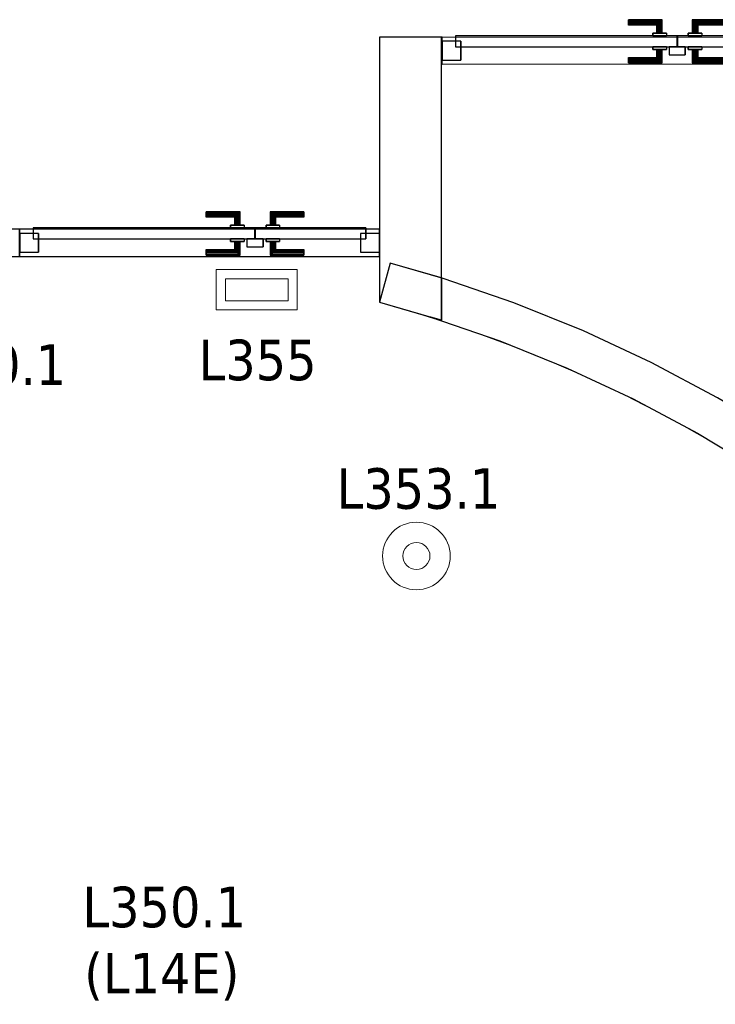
# Model space of a CAD drawing. Header units: metres. Extents: x 397.7 to 427.5, y 12.7 to 28.4.
# Tile 28 of 147: x 406.2 to 408.7, y 20.7 to 24.3. Entities that reach past the tile are written whole.
import ezdxf

# ---------------------------------------------------------------- set-up
doc = ezdxf.new("R2010")
doc.units = ezdxf.units.M
doc.layers.add('01_CARPINTERIA', color=5, linetype='Continuous', lineweight=25, true_color=0x0000ff)
for name, color, linetype, lineweight in [('A-DETL-GENF-OTLN', 7, 'Continuous', 18), ('A-GENM-____-OTLN', 7, 'Continuous', 18), ('A-WALL-____-MCUT', 7, 'Continuous', 25), ('A-WALL-____-OTLN', 7, 'Continuous', 25), ('E-ELEC-FIXT-IDEN', 7, 'Continuous', 30), ('E-LITE-____-IDEN', 7, 'Continuous', 30), ('E-LITE-EQPM-IDEN', 7, 'Continuous', 30)]:
    doc.layers.add(name, color=color, linetype=linetype, lineweight=lineweight)
doc.styles.add('Tahoma_4', font='tahoma.ttf', dxfattribs={"height": 0.15})

# ---------------------------------------------------------------- blocks, each defined once
blk = doc.blocks.new('Family - Evans P3-156231-06_ENLLUMENAT_P3')
at = {"layer": 'A-WALL-____-MCUT', "color": 253, "true_color": 0xaaaaaa}
for p, q in [((1.5879, 5.0476), (1.5879, 4.8916)), ((1.5935, 5.046), (1.5879, 5.0476)), ((1.8554, 4.9557), (1.5935, 5.046)), ((2.1122, 4.8518), (1.8554, 4.9557)), ((1.5879, 4.8916), (1.5483, 4.9029)), ((1.5483, 4.9029), (1.8028, 4.8152)), ((2.3632, 4.7346), (2.1122, 4.8518)), ((1.8028, 4.8152), (2.0523, 4.7143)), ((2.6078, 4.6045), (2.3632, 4.7346)), ((2.0523, 4.7143), (2.2962, 4.6004)), ((2.2962, 4.6004), (2.5338, 4.4739)), ((2.8452, 4.4617), (2.6078, 4.6045)), ((2.5338, 4.4739), (2.7645, 4.3352)), ((3.0748, 4.3067), (2.8452, 4.4617)), ((2.7645, 4.3352), (2.9876, 4.1845)), ((3.296, 4.1398), (3.0748, 4.3067)), ((2.9876, 4.1845), (3.2025, 4.0224)), ((3.3279, 4.113), (3.296, 4.1398)), ((3.3279, 3.9171), (3.3279, 4.113)), ((3.2025, 4.0224), (3.3279, 3.9171))]:
    blk.add_line(p, q, dxfattribs=at)
at = {"layer": 'A-WALL-____-OTLN', "color": 253, "true_color": 0xaaaaaa}
for p, q in [((1.3976, 5.1023), (1.358, 4.9576)), ((1.3976, 5.1023), (1.358, 4.9576)), ((1.5935, 5.046), (1.3976, 5.1023)), ((1.5879, 5.0476), (1.3976, 5.1023)), ((1.5879, 5.0476), (1.5879, 4.8916)), ((1.8554, 4.9557), (1.5935, 5.046)), ((1.358, 4.9576), (1.5483, 4.9029)), ((1.358, 4.9576), (1.5483, 4.9029)), ((2.1122, 4.8518), (1.8554, 4.9557)), ((1.5879, 4.8916), (1.5483, 4.9029)), ((1.5483, 4.9029), (1.8028, 4.8152)), ((2.3632, 4.7346), (2.1122, 4.8518)), ((1.8028, 4.8152), (2.0523, 4.7143)), ((2.6078, 4.6045), (2.3632, 4.7346)), ((2.0523, 4.7143), (2.2962, 4.6004)), ((2.2962, 4.6004), (2.5338, 4.4739)), ((2.8452, 4.4617), (2.6078, 4.6045)), ((2.5338, 4.4739), (2.7645, 4.3352)), ((3.0748, 4.3067), (2.8452, 4.4617)), ((2.7645, 4.3352), (2.9876, 4.1845)), ((3.296, 4.1398), (3.0748, 4.3067)), ((2.9876, 4.1845), (3.2025, 4.0224)), ((3.3279, 4.113), (3.296, 4.1398)), ((3.3279, 3.9171), (3.3279, 4.113)), ((3.2025, 4.0224), (3.3279, 3.9171))]:
    blk.add_line(p, q, dxfattribs=at)
at = {"layer": 'A-WALL-____-OTLN', "color": 253, "lineweight": 18, "true_color": 0xaaaaaa}
blk.add_arc((0, 0), 5.1398, 47.9624, 74.6812, dxfattribs=at)
blk = doc.blocks.new('Family - Evans P3-156341-06_ENLLUMENAT_P3')
at = {"layer": 'A-WALL-____-MCUT', "color": 253, "true_color": 0xaaaaaa}
for p, q in [((0.68, 0.1), (0.68, 0)), ((0.9485, 0.1), (0.68, 0.1)), ((0.9485, 0), (0.9485, 0.1)), ((2.69, 0.1), (2.6883, 0.1)), ((2.6883, 0.1), (2.6883, 0)), ((2.69, 0), (2.69, 0.1)), ((0.68, 0), (0.9485, 0)), ((2.6883, 0), (2.69, 0))]:
    blk.add_line(p, q, dxfattribs=at)
at = {"layer": 'A-WALL-____-OTLN', "color": 253, "true_color": 0xaaaaaa}
for p, q in [((0.68, 0.1), (0.68, 0)), ((0.9485, 0.1), (0.68, 0.1)), ((0.9485, 0), (0.9485, 0.1)), ((2.69, 0.1), (2.6883, 0.1)), ((2.6883, 0.1), (2.6883, 0)), ((2.69, 0.1), (2.69, 0)), ((0.68, 0), (0.9485, 0)), ((2.6883, 0), (2.69, 0))]:
    blk.add_line(p, q, dxfattribs=at)
at = {"layer": 'A-WALL-____-OTLN', "color": 253, "lineweight": 18, "true_color": 0xaaaaaa}
blk.add_line((0, 0), (2.82, 0), dxfattribs=at)
blk = doc.blocks.new('Family - Vano porta P3-156343-06_ENLLUMENAT_P3')
at = {"layer": 'A-GENM-____-OTLN', "color": 253, "true_color": 0xaaaaaa}
for p, q in [((407.7387, 24.2295), (407.7387, 24.1295)), ((409.4785, 24.2295), (407.7387, 24.2295)), ((407.7387, 24.2295), (407.7387, 24.1295)), ((407.7387, 24.2295), (409.4785, 24.2295)), ((409.4785, 24.1295), (409.4785, 24.2295)), ((409.4785, 24.2295), (409.4785, 24.1295)), ((407.7387, 24.1295), (409.4785, 24.1295)), ((409.4785, 24.1295), (407.7387, 24.1295))]:
    blk.add_line(p, q, dxfattribs=at)
blk = doc.blocks.new('Family - Evans P3-156390-06_ENLLUMENAT_P3')
at = {"layer": 'A-WALL-____-MCUT', "color": 253, "true_color": 0xaaaaaa}
for p, q in [((0.0661, 0.23), (0, 0)), ((1.0457, 0.23), (0.0661, 0.23)), ((1.0457, 0), (1.0457, 0.23)), ((0, 0), (1.0457, 0))]:
    blk.add_line(p, q, dxfattribs=at)
at = {"layer": 'A-WALL-____-OTLN', "color": 253, "true_color": 0xaaaaaa}
for p, q in [((0.0661, 0.23), (0, 0)), ((1.0457, 0.23), (0.0661, 0.23)), ((1.0457, 0), (1.0457, 0.23)), ((0, 0), (1.0457, 0))]:
    blk.add_line(p, q, dxfattribs=at)
at = {"layer": 'A-WALL-____-OTLN', "color": 253, "lineweight": 18, "true_color": 0xaaaaaa}
blk.add_line((0, 0), (1.0457, 0), dxfattribs=at)
blk = doc.blocks.new('Family - LONDR55-XX_ZZ-ARQ-CAA-M3D-Londres55-156428-06_ENLLUMENAT_P3')
at = {"layer": '01_CARPINTERIA', "color": 161, "true_color": 0xaaaaff}
for p, q in [((0.69, 0.1487), (0.69, 0.15)), ((0.69, 0.15), (0.69, 0.1487)), ((0.815, 0.15), (0.69, 0.15)), ((0.69, 0.145), (0.69, 0.1487)), ((0.69, 0.1487), (0.69, 0.145)), ((0.8137, 0.1487), (0.69, 0.1487)), ((0.8137, 0.1487), (0.69, 0.1487)), ((0.8137, 0.1487), (0.81, 0.145)), ((0.81, 0.145), (0.8137, 0.1487)), ((0.815, 0.15), (0.8137, 0.1487)), ((0.8137, 0.1487), (0.815, 0.15)), ((0.8137, 0.1), (0.8137, 0.1487)), ((0.8137, 0.1), (0.8137, 0.1487)), ((0.815, 0.1), (0.815, 0.15)), ((0.9273, 0.1487), (0.926, 0.15)), ((0.926, 0.15), (0.926, 0.1)), ((0.926, 0.15), (0.9273, 0.1487)), ((1.051, 0.15), (0.926, 0.15)), ((0.931, 0.145), (0.9273, 0.1487)), ((0.9273, 0.1487), (0.9273, 0.1)), ((0.9273, 0.1487), (0.9273, 0.1)), ((0.9273, 0.1487), (0.931, 0.145)), ((1.051, 0.1487), (0.9273, 0.1487)), ((1.051, 0.1487), (0.9273, 0.1487)), ((1.051, 0.1487), (1.051, 0.15)), ((1.051, 0.15), (1.051, 0.1487)), ((1.051, 0.145), (1.051, 0.1487)), ((1.051, 0.1487), (1.051, 0.145)), ((0.69, 0.14), (0.69, 0.145)), ((0.69, 0.145), (0.69, 0.14)), ((0.81, 0.145), (0.69, 0.145)), ((0.81, 0.145), (0.69, 0.145)), ((0.69, 0.135), (0.69, 0.14)), ((0.69, 0.14), (0.69, 0.135)), ((0.69, 0.14), (0.805, 0.14)), ((0.805, 0.14), (0.69, 0.14)), ((0.69, 0.135), (0.69, 0.1313)), ((0.69, 0.1313), (0.69, 0.135)), ((0.8, 0.135), (0.69, 0.135)), ((0.8, 0.135), (0.69, 0.135)), ((0.69, 0.1313), (0.69, 0.13)), ((0.69, 0.13), (0.69, 0.1313)), ((0.7963, 0.1313), (0.69, 0.1313)), ((0.7963, 0.1313), (0.69, 0.1313)), ((0.795, 0.13), (0.69, 0.13)), ((0.795, 0.13), (0.7963, 0.1313)), ((0.7963, 0.1313), (0.795, 0.13)), ((0.795, 0.1), (0.795, 0.13)), ((0.7963, 0.1313), (0.8, 0.135)), ((0.8, 0.135), (0.7963, 0.1313)), ((0.7963, 0.1), (0.7963, 0.1313)), ((0.7963, 0.1), (0.7963, 0.1313)), ((0.8, 0.135), (0.805, 0.14)), ((0.805, 0.14), (0.8, 0.135)), ((0.8, 0.1), (0.8, 0.135)), ((0.8, 0.1), (0.8, 0.135)), ((0.81, 0.145), (0.805, 0.14)), ((0.805, 0.14), (0.81, 0.145)), ((0.805, 0.14), (0.805, 0.1)), ((0.805, 0.1), (0.805, 0.14)), ((0.81, 0.1), (0.81, 0.145)), ((0.81, 0.1), (0.81, 0.145)), ((0.936, 0.14), (0.931, 0.145)), ((0.931, 0.145), (0.931, 0.1)), ((0.931, 0.145), (0.931, 0.1)), ((0.931, 0.145), (0.936, 0.14)), ((1.051, 0.145), (0.931, 0.145)), ((1.051, 0.145), (0.931, 0.145)), ((0.936, 0.1), (0.936, 0.14)), ((0.936, 0.14), (0.936, 0.1)), ((0.936, 0.14), (0.941, 0.135)), ((0.941, 0.135), (0.936, 0.14)), ((0.936, 0.14), (1.051, 0.14)), ((1.051, 0.14), (0.936, 0.14)), ((0.941, 0.135), (0.941, 0.1)), ((0.941, 0.135), (0.9447, 0.1313)), ((0.9447, 0.1313), (0.941, 0.135)), ((0.941, 0.135), (0.941, 0.1)), ((1.051, 0.135), (0.941, 0.135)), ((1.051, 0.135), (0.941, 0.135)), ((0.9447, 0.1313), (0.9447, 0.1)), ((0.9447, 0.1313), (0.946, 0.13)), ((0.946, 0.13), (0.9447, 0.1313)), ((0.9447, 0.1313), (0.9447, 0.1)), ((1.051, 0.1313), (0.9447, 0.1313)), ((1.051, 0.1313), (0.9447, 0.1313)), ((0.946, 0.13), (0.946, 0.1)), ((1.051, 0.13), (0.946, 0.13)), ((1.051, 0.145), (1.051, 0.14)), ((1.051, 0.14), (1.051, 0.145)), ((1.051, 0.14), (1.051, 0.135)), ((1.051, 0.135), (1.051, 0.14)), ((1.051, 0.135), (1.051, 0.1313)), ((1.051, 0.1313), (1.051, 0.135)), ((1.051, 0.1313), (1.051, 0.13)), ((1.051, 0.13), (1.051, 0.1313)), ((0.87, 0.09), (0.05, 0.09)), ((0.05, 0.09), (0.05, 0.05)), ((0.87, 0.09), (0.05, 0.09)), ((0.05, 0.09), (0.05, 0.05)), ((0.83, 0.1), (0.78, 0.1)), ((0.78, 0.1), (0.83, 0.1)), ((0.78, 0.1), (0.78, 0.09)), ((0.78, 0.09), (0.78, 0.1)), ((0.83, 0.09), (0.78, 0.09)), ((0.78, 0.09), (0.83, 0.09)), ((0.7963, 0.1), (0.795, 0.1)), ((0.795, 0.1), (0.7963, 0.1)), ((0.8, 0.1), (0.7963, 0.1)), ((0.7963, 0.1), (0.8, 0.1)), ((0.805, 0.1), (0.8, 0.1)), ((0.8, 0.1), (0.805, 0.1)), ((0.81, 0.1), (0.805, 0.1)), ((0.805, 0.1), (0.81, 0.1)), ((0.81, 0.1), (0.8137, 0.1)), ((0.8137, 0.1), (0.81, 0.1)), ((0.8137, 0.1), (0.815, 0.1)), ((0.815, 0.1), (0.8137, 0.1)), ((0.83, 0.1), (0.83, 0.09)), ((0.83, 0.1), (0.83, 0.09)), ((0.87, 0.05), (0.87, 0.09)), ((0.87, 0.09), (0.87, 0.05)), ((1.28, 0.09), (0.871, 0.09)), ((0.871, 0.09), (0.871, 0.05)), ((1.28, 0.09), (0.871, 0.09)), ((0.871, 0.09), (0.871, 0.05)), ((0.961, 0.1), (0.911, 0.1)), ((0.911, 0.1), (0.961, 0.1)), ((0.911, 0.1), (0.911, 0.09)), ((0.911, 0.09), (0.911, 0.1)), ((0.961, 0.09), (0.911, 0.09)), ((0.911, 0.09), (0.961, 0.09)), ((0.9273, 0.1), (0.926, 0.1)), ((0.926, 0.1), (0.9273, 0.1)), ((0.931, 0.1), (0.9273, 0.1)), ((0.9273, 0.1), (0.931, 0.1)), ((0.936, 0.1), (0.931, 0.1)), ((0.931, 0.1), (0.936, 0.1)), ((0.941, 0.1), (0.936, 0.1)), ((0.936, 0.1), (0.941, 0.1)), ((0.941, 0.1), (0.9447, 0.1)), ((0.9447, 0.1), (0.941, 0.1)), ((0.9447, 0.1), (0.946, 0.1)), ((0.946, 0.1), (0.9447, 0.1)), ((0.961, 0.1), (0.961, 0.09)), ((0.961, 0.1), (0.961, 0.09)), ((1.28, 0.05), (1.28, 0.09)), ((1.28, 0.09), (1.28, 0.05)), ((0.07, 0.07), (0, 0.07)), ((0, 0.07), (0, 0)), ((0.07, 0.07), (0, 0.07)), ((0, 0.07), (0, 0)), ((0.05, 0.05), (0.87, 0.05)), ((0.05, 0.05), (0.87, 0.05)), ((0.07, 0), (0.07, 0.07)), ((0.07, 0.07), (0.07, 0)), ((0.78, 0.05), (0.83, 0.05)), ((0.83, 0.05), (0.78, 0.05)), ((0.78, 0.05), (0.78, 0.04)), ((0.78, 0.04), (0.78, 0.05)), ((0.78, 0.04), (0.83, 0.04)), ((0.83, 0.04), (0.78, 0.04)), ((0.7963, 0.04), (0.795, 0.04)), ((0.795, 0.04), (0.7963, 0.04)), ((0.795, 0.01), (0.795, 0.04)), ((0.8, 0.04), (0.7963, 0.04)), ((0.7963, 0.04), (0.8, 0.04)), ((0.7963, 0.0087), (0.7963, 0.04)), ((0.7963, 0.0087), (0.7963, 0.04)), ((0.8, 0.04), (0.805, 0.04)), ((0.805, 0.04), (0.8, 0.04)), ((0.8, 0.005), (0.8, 0.04)), ((0.8, 0.005), (0.8, 0.04)), ((0.805, 0.04), (0.81, 0.04)), ((0.81, 0.04), (0.805, 0.04)), ((0.805, 0.04), (0.805, 0)), ((0.805, 0), (0.805, 0.04)), ((0.81, 0.04), (0.8137, 0.04)), ((0.8137, 0.04), (0.81, 0.04)), ((0.81, -0.005), (0.81, 0.04)), ((0.81, -0.005), (0.81, 0.04)), ((0.8137, 0.04), (0.815, 0.04)), ((0.815, 0.04), (0.8137, 0.04)), ((0.8137, -0.0087), (0.8137, 0.04)), ((0.8137, -0.0087), (0.8137, 0.04)), ((0.815, -0.01), (0.815, 0.04)), ((0.83, 0.05), (0.83, 0.04)), ((0.83, 0.05), (0.83, 0.04)), ((0.9, 0.05), (0.84, 0.05)), ((0.84, 0.05), (0.84, 0.02)), ((0.9, 0.05), (0.84, 0.05)), ((0.84, 0.05), (0.84, 0.02)), ((0.871, 0.05), (1.28, 0.05)), ((0.871, 0.05), (1.28, 0.05)), ((0.9, 0.02), (0.9, 0.05)), ((0.9, 0.05), (0.9, 0.02)), ((0.911, 0.05), (0.961, 0.05)), ((0.961, 0.05), (0.911, 0.05)), ((0.911, 0.05), (0.911, 0.04)), ((0.911, 0.04), (0.911, 0.05)), ((0.911, 0.04), (0.961, 0.04)), ((0.961, 0.04), (0.911, 0.04)), ((0.9273, 0.04), (0.926, 0.04)), ((0.926, 0.04), (0.9273, 0.04)), ((0.926, 0.04), (0.926, -0.01)), ((0.931, 0.04), (0.9273, 0.04)), ((0.9273, 0.04), (0.931, 0.04)), ((0.9273, 0.04), (0.9273, -0.0087)), ((0.9273, 0.04), (0.9273, -0.0087)), ((0.931, 0.04), (0.936, 0.04)), ((0.936, 0.04), (0.931, 0.04)), ((0.931, 0.04), (0.931, -0.005)), ((0.931, 0.04), (0.931, -0.005)), ((0.936, 0.04), (0.941, 0.04)), ((0.941, 0.04), (0.936, 0.04)), ((0.936, 0), (0.936, 0.04)), ((0.936, 0.04), (0.936, 0)), ((0.941, 0.04), (0.9447, 0.04)), ((0.9447, 0.04), (0.941, 0.04)), ((0.941, 0.04), (0.941, 0.005)), ((0.941, 0.04), (0.941, 0.005)), ((0.9447, 0.04), (0.946, 0.04)), ((0.946, 0.04), (0.9447, 0.04)), ((0.9447, 0.04), (0.9447, 0.0087)), ((0.9447, 0.04), (0.9447, 0.0087)), ((0.946, 0.04), (0.946, 0.01)), ((0.961, 0.05), (0.961, 0.04)), ((0.961, 0.05), (0.961, 0.04)), ((1.33, 0.07), (1.26, 0.07)), ((1.26, 0.07), (1.26, 0)), ((1.33, 0.07), (1.26, 0.07)), ((1.26, 0.07), (1.26, 0)), ((1.33, 0), (1.33, 0.07)), ((1.33, 0.07), (1.33, 0)), ((0, 0), (0.07, 0)), ((0, 0), (0.07, 0)), ((0.69, 0.0087), (0.69, 0.01)), ((0.69, 0.01), (0.69, 0.0087)), ((0.69, 0.01), (0.795, 0.01)), ((0.69, 0.005), (0.69, 0.0087)), ((0.69, 0.0087), (0.69, 0.005)), ((0.69, 0.0087), (0.7963, 0.0087)), ((0.69, 0.0087), (0.7963, 0.0087)), ((0.69, 0), (0.69, 0.005)), ((0.69, 0.005), (0.69, 0)), ((0.69, 0.005), (0.8, 0.005)), ((0.69, 0.005), (0.8, 0.005)), ((0.69, -0.005), (0.69, 0)), ((0.805, 0), (0.69, 0)), ((0.69, 0), (0.805, 0)), ((0.7963, 0.0087), (0.795, 0.01)), ((0.795, 0.01), (0.7963, 0.0087)), ((0.8, 0.005), (0.7963, 0.0087)), ((0.7963, 0.0087), (0.8, 0.005)), ((0.805, 0), (0.8, 0.005)), ((0.8, 0.005), (0.805, 0)), ((0.84, 0.02), (0.9, 0.02)), ((0.84, 0.02), (0.9, 0.02)), ((0.936, 0), (0.931, -0.005)), ((0.941, 0.005), (0.936, 0)), ((0.936, 0), (0.941, 0.005)), ((1.051, 0), (0.936, 0)), ((0.936, 0), (1.051, 0)), ((0.9447, 0.0087), (0.941, 0.005)), ((0.941, 0.005), (0.9447, 0.0087)), ((0.941, 0.005), (1.051, 0.005)), ((0.941, 0.005), (1.051, 0.005)), ((0.946, 0.01), (0.9447, 0.0087)), ((0.9447, 0.0087), (0.946, 0.01)), ((0.9447, 0.0087), (1.051, 0.0087)), ((0.9447, 0.0087), (1.051, 0.0087)), ((0.946, 0.01), (1.051, 0.01)), ((1.051, 0.0087), (1.051, 0.01)), ((1.051, 0.01), (1.051, 0.0087)), ((1.051, 0.005), (1.051, 0.0087)), ((1.051, 0.0087), (1.051, 0.005)), ((1.051, 0.005), (1.051, 0)), ((1.051, 0), (1.051, 0.005)), ((1.051, 0), (1.051, -0.005)), ((1.051, -0.005), (1.051, 0)), ((1.26, 0), (1.33, 0)), ((1.26, 0), (1.33, 0)), ((0.69, 0), (0.69, -0.005)), ((0.69, -0.005), (0.69, -0.0087)), ((0.69, -0.0087), (0.69, -0.005)), ((0.69, -0.005), (0.81, -0.005)), ((0.69, -0.005), (0.81, -0.005)), ((0.69, -0.0087), (0.69, -0.01)), ((0.69, -0.01), (0.69, -0.0087)), ((0.69, -0.0087), (0.8137, -0.0087)), ((0.69, -0.0087), (0.8137, -0.0087)), ((0.69, -0.01), (0.815, -0.01)), ((0.805, 0), (0.81, -0.005)), ((0.81, -0.005), (0.805, 0)), ((0.81, -0.005), (0.8137, -0.0087)), ((0.8137, -0.0087), (0.81, -0.005)), ((0.8137, -0.0087), (0.815, -0.01)), ((0.815, -0.01), (0.8137, -0.0087)), ((0.926, -0.01), (0.9273, -0.0087)), ((0.9273, -0.0087), (0.926, -0.01)), ((0.926, -0.01), (1.051, -0.01)), ((0.9273, -0.0087), (0.931, -0.005)), ((0.931, -0.005), (0.9273, -0.0087)), ((0.9273, -0.0087), (1.051, -0.0087)), ((0.9273, -0.0087), (1.051, -0.0087)), ((0.931, -0.005), (0.936, 0)), ((0.931, -0.005), (1.051, -0.005)), ((0.931, -0.005), (1.051, -0.005)), ((1.051, -0.005), (1.051, -0.0087)), ((1.051, -0.0087), (1.051, -0.005)), ((1.051, -0.0087), (1.051, -0.01)), ((1.051, -0.01), (1.051, -0.0087))]:
    blk.add_line(p, q, dxfattribs=at)
blk = doc.blocks.new('Family - Porta P3-156429-06_ENLLUMENAT_P3')
blk.add_blockref('Family - LONDR55-XX_ZZ-ARQ-CAA-M3D-Londres55-156428-06_ENLLUMENAT_P3', (0, 0))
blk = doc.blocks.new('Family - LONDR55-XX_ZZ-ARQ-CAA-M3D-Londres55-156519-06_ENLLUMENAT_P3')
at = {"layer": '01_CARPINTERIA', "color": 161, "true_color": 0xaaaaff}
for p, q in [((0.6894, 0.1487), (0.6894, 0.15)), ((0.6894, 0.15), (0.6894, 0.1487)), ((0.8144, 0.15), (0.6894, 0.15)), ((0.6894, 0.145), (0.6894, 0.1487)), ((0.6894, 0.1487), (0.6894, 0.145)), ((0.8131, 0.1487), (0.6894, 0.1487)), ((0.8131, 0.1487), (0.6894, 0.1487)), ((0.8131, 0.1487), (0.8094, 0.145)), ((0.8094, 0.145), (0.8131, 0.1487)), ((0.8144, 0.15), (0.8131, 0.1487)), ((0.8131, 0.1487), (0.8144, 0.15)), ((0.8131, 0.1), (0.8131, 0.1487)), ((0.8131, 0.1), (0.8131, 0.1487)), ((0.8144, 0.1), (0.8144, 0.15)), ((0.9268, 0.1487), (0.9254, 0.15)), ((0.9254, 0.15), (0.9254, 0.1)), ((0.9254, 0.15), (0.9268, 0.1487)), ((1.0504, 0.15), (0.9254, 0.15)), ((0.9304, 0.145), (0.9268, 0.1487)), ((0.9268, 0.1487), (0.9268, 0.1)), ((0.9268, 0.1487), (0.9268, 0.1)), ((0.9268, 0.1487), (0.9304, 0.145)), ((1.0504, 0.1487), (0.9268, 0.1487)), ((1.0504, 0.1487), (0.9268, 0.1487)), ((1.0504, 0.1487), (1.0504, 0.15)), ((1.0504, 0.15), (1.0504, 0.1487)), ((1.0504, 0.145), (1.0504, 0.1487)), ((1.0504, 0.1487), (1.0504, 0.145)), ((0.6894, 0.14), (0.6894, 0.145)), ((0.6894, 0.145), (0.6894, 0.14)), ((0.8094, 0.145), (0.6894, 0.145)), ((0.8094, 0.145), (0.6894, 0.145)), ((0.6894, 0.135), (0.6894, 0.14)), ((0.6894, 0.14), (0.6894, 0.135)), ((0.6894, 0.14), (0.8044, 0.14)), ((0.8044, 0.14), (0.6894, 0.14)), ((0.6894, 0.135), (0.6894, 0.1313)), ((0.6894, 0.1313), (0.6894, 0.135)), ((0.7994, 0.135), (0.6894, 0.135)), ((0.7994, 0.135), (0.6894, 0.135)), ((0.6894, 0.1313), (0.6894, 0.13)), ((0.6894, 0.13), (0.6894, 0.1313)), ((0.7958, 0.1313), (0.6894, 0.1313)), ((0.7958, 0.1313), (0.6894, 0.1313)), ((0.7944, 0.13), (0.6894, 0.13)), ((0.7944, 0.13), (0.7958, 0.1313)), ((0.7958, 0.1313), (0.7944, 0.13)), ((0.7944, 0.1), (0.7944, 0.13)), ((0.7958, 0.1313), (0.7994, 0.135)), ((0.7994, 0.135), (0.7958, 0.1313)), ((0.7958, 0.1), (0.7958, 0.1313)), ((0.7958, 0.1), (0.7958, 0.1313)), ((0.7994, 0.135), (0.8044, 0.14)), ((0.8044, 0.14), (0.7994, 0.135)), ((0.7994, 0.1), (0.7994, 0.135)), ((0.7994, 0.1), (0.7994, 0.135)), ((0.8094, 0.145), (0.8044, 0.14)), ((0.8044, 0.14), (0.8094, 0.145)), ((0.8044, 0.14), (0.8044, 0.1)), ((0.8044, 0.1), (0.8044, 0.14)), ((0.8094, 0.1), (0.8094, 0.145)), ((0.8094, 0.1), (0.8094, 0.145)), ((0.9354, 0.14), (0.9304, 0.145)), ((0.9304, 0.145), (0.9304, 0.1)), ((0.9304, 0.145), (0.9304, 0.1)), ((0.9304, 0.145), (0.9354, 0.14)), ((1.0504, 0.145), (0.9304, 0.145)), ((1.0504, 0.145), (0.9304, 0.145)), ((0.9354, 0.1), (0.9354, 0.14)), ((0.9354, 0.14), (0.9354, 0.1)), ((0.9354, 0.14), (0.9404, 0.135)), ((0.9404, 0.135), (0.9354, 0.14)), ((0.9354, 0.14), (1.0504, 0.14)), ((1.0504, 0.14), (0.9354, 0.14)), ((0.9404, 0.135), (0.9404, 0.1)), ((0.9404, 0.135), (0.9441, 0.1313)), ((0.9441, 0.1313), (0.9404, 0.135)), ((0.9404, 0.135), (0.9404, 0.1)), ((1.0504, 0.135), (0.9404, 0.135)), ((1.0504, 0.135), (0.9404, 0.135)), ((0.9441, 0.1313), (0.9441, 0.1)), ((0.9441, 0.1313), (0.9454, 0.13)), ((0.9454, 0.13), (0.9441, 0.1313)), ((0.9441, 0.1313), (0.9441, 0.1)), ((1.0504, 0.1313), (0.9441, 0.1313)), ((1.0504, 0.1313), (0.9441, 0.1313)), ((0.9454, 0.13), (0.9454, 0.1)), ((1.0504, 0.13), (0.9454, 0.13)), ((1.0504, 0.145), (1.0504, 0.14)), ((1.0504, 0.14), (1.0504, 0.145)), ((1.0504, 0.14), (1.0504, 0.135)), ((1.0504, 0.135), (1.0504, 0.14)), ((1.0504, 0.135), (1.0504, 0.1313)), ((1.0504, 0.1313), (1.0504, 0.135)), ((1.0504, 0.1313), (1.0504, 0.13)), ((1.0504, 0.13), (1.0504, 0.1313)), ((0.8694, 0.09), (0.05, 0.09)), ((0.05, 0.09), (0.05, 0.05)), ((0.8694, 0.09), (0.05, 0.09)), ((0.05, 0.09), (0.05, 0.05)), ((0.8294, 0.1), (0.7794, 0.1)), ((0.7794, 0.1), (0.8294, 0.1)), ((0.7794, 0.1), (0.7794, 0.09)), ((0.7794, 0.09), (0.7794, 0.1)), ((0.8294, 0.09), (0.7794, 0.09)), ((0.7794, 0.09), (0.8294, 0.09)), ((0.7958, 0.1), (0.7944, 0.1)), ((0.7944, 0.1), (0.7958, 0.1)), ((0.7994, 0.1), (0.7958, 0.1)), ((0.7958, 0.1), (0.7994, 0.1)), ((0.8044, 0.1), (0.7994, 0.1)), ((0.7994, 0.1), (0.8044, 0.1)), ((0.8094, 0.1), (0.8044, 0.1)), ((0.8044, 0.1), (0.8094, 0.1)), ((0.8094, 0.1), (0.8131, 0.1)), ((0.8131, 0.1), (0.8094, 0.1)), ((0.8131, 0.1), (0.8144, 0.1)), ((0.8144, 0.1), (0.8131, 0.1)), ((0.8294, 0.1), (0.8294, 0.09)), ((0.8294, 0.1), (0.8294, 0.09)), ((0.8694, 0.05), (0.8694, 0.09)), ((0.8694, 0.09), (0.8694, 0.05)), ((1.6898, 0.09), (0.8704, 0.09)), ((0.8704, 0.09), (0.8704, 0.05)), ((1.6898, 0.09), (0.8704, 0.09)), ((0.8704, 0.09), (0.8704, 0.05)), ((0.9604, 0.1), (0.9104, 0.1)), ((0.9104, 0.1), (0.9604, 0.1)), ((0.9104, 0.1), (0.9104, 0.09)), ((0.9104, 0.09), (0.9104, 0.1)), ((0.9604, 0.09), (0.9104, 0.09)), ((0.9104, 0.09), (0.9604, 0.09)), ((0.9268, 0.1), (0.9254, 0.1)), ((0.9254, 0.1), (0.9268, 0.1)), ((0.9304, 0.1), (0.9268, 0.1)), ((0.9268, 0.1), (0.9304, 0.1)), ((0.9354, 0.1), (0.9304, 0.1)), ((0.9304, 0.1), (0.9354, 0.1)), ((0.9404, 0.1), (0.9354, 0.1)), ((0.9354, 0.1), (0.9404, 0.1)), ((0.9404, 0.1), (0.9441, 0.1)), ((0.9441, 0.1), (0.9404, 0.1)), ((0.9441, 0.1), (0.9454, 0.1)), ((0.9454, 0.1), (0.9441, 0.1)), ((0.9604, 0.1), (0.9604, 0.09)), ((0.9604, 0.1), (0.9604, 0.09)), ((1.6898, 0.05), (1.6898, 0.09)), ((1.6898, 0.09), (1.6898, 0.05)), ((0.07, 0.07), (0, 0.07)), ((0, 0.07), (0, 0)), ((0.07, 0.07), (0, 0.07)), ((0, 0.07), (0, 0)), ((0.05, 0.05), (0.8694, 0.05)), ((0.05, 0.05), (0.8694, 0.05)), ((0.07, 0), (0.07, 0.07)), ((0.07, 0.07), (0.07, 0)), ((0.7794, 0.05), (0.8294, 0.05)), ((0.8294, 0.05), (0.7794, 0.05)), ((0.7794, 0.05), (0.7794, 0.04)), ((0.7794, 0.04), (0.7794, 0.05)), ((0.7794, 0.04), (0.8294, 0.04)), ((0.8294, 0.04), (0.7794, 0.04)), ((0.7958, 0.04), (0.7944, 0.04)), ((0.7944, 0.04), (0.7958, 0.04)), ((0.7944, 0.01), (0.7944, 0.04)), ((0.7994, 0.04), (0.7958, 0.04)), ((0.7958, 0.04), (0.7994, 0.04)), ((0.7958, 0.0087), (0.7958, 0.04)), ((0.7958, 0.0087), (0.7958, 0.04)), ((0.7994, 0.04), (0.8044, 0.04)), ((0.8044, 0.04), (0.7994, 0.04)), ((0.7994, 0.005), (0.7994, 0.04)), ((0.7994, 0.005), (0.7994, 0.04)), ((0.8044, 0.04), (0.8094, 0.04)), ((0.8094, 0.04), (0.8044, 0.04)), ((0.8044, 0.04), (0.8044, 0)), ((0.8044, 0), (0.8044, 0.04)), ((0.8094, 0.04), (0.8131, 0.04)), ((0.8131, 0.04), (0.8094, 0.04)), ((0.8094, -0.005), (0.8094, 0.04)), ((0.8094, -0.005), (0.8094, 0.04)), ((0.8131, 0.04), (0.8144, 0.04)), ((0.8144, 0.04), (0.8131, 0.04)), ((0.8131, -0.0087), (0.8131, 0.04)), ((0.8131, -0.0087), (0.8131, 0.04)), ((0.8144, -0.01), (0.8144, 0.04)), ((0.8294, 0.05), (0.8294, 0.04)), ((0.8294, 0.05), (0.8294, 0.04)), ((0.8994, 0.05), (0.8394, 0.05)), ((0.8394, 0.05), (0.8394, 0.02)), ((0.8994, 0.05), (0.8394, 0.05)), ((0.8394, 0.05), (0.8394, 0.02)), ((0.8704, 0.05), (1.6898, 0.05)), ((0.8704, 0.05), (1.6898, 0.05)), ((0.8994, 0.02), (0.8994, 0.05)), ((0.8994, 0.05), (0.8994, 0.02)), ((0.9104, 0.05), (0.9604, 0.05)), ((0.9604, 0.05), (0.9104, 0.05)), ((0.9104, 0.05), (0.9104, 0.04)), ((0.9104, 0.04), (0.9104, 0.05)), ((0.9104, 0.04), (0.9604, 0.04)), ((0.9604, 0.04), (0.9104, 0.04)), ((0.9268, 0.04), (0.9254, 0.04)), ((0.9254, 0.04), (0.9268, 0.04)), ((0.9254, 0.04), (0.9254, -0.01)), ((0.9304, 0.04), (0.9268, 0.04)), ((0.9268, 0.04), (0.9304, 0.04)), ((0.9268, 0.04), (0.9268, -0.0087)), ((0.9268, 0.04), (0.9268, -0.0087)), ((0.9304, 0.04), (0.9354, 0.04)), ((0.9354, 0.04), (0.9304, 0.04)), ((0.9304, 0.04), (0.9304, -0.005)), ((0.9304, 0.04), (0.9304, -0.005)), ((0.9354, 0.04), (0.9404, 0.04)), ((0.9404, 0.04), (0.9354, 0.04)), ((0.9354, 0), (0.9354, 0.04)), ((0.9354, 0.04), (0.9354, 0)), ((0.9404, 0.04), (0.9441, 0.04)), ((0.9441, 0.04), (0.9404, 0.04)), ((0.9404, 0.04), (0.9404, 0.005)), ((0.9404, 0.04), (0.9404, 0.005)), ((0.9441, 0.04), (0.9454, 0.04)), ((0.9454, 0.04), (0.9441, 0.04)), ((0.9441, 0.04), (0.9441, 0.0087)), ((0.9441, 0.04), (0.9441, 0.0087)), ((0.9454, 0.04), (0.9454, 0.01)), ((0.9604, 0.05), (0.9604, 0.04)), ((0.9604, 0.05), (0.9604, 0.04)), ((1.7398, 0.07), (1.6698, 0.07)), ((1.6698, 0.07), (1.6698, 0)), ((1.7398, 0.07), (1.6698, 0.07)), ((1.6698, 0.07), (1.6698, 0)), ((1.7398, 0), (1.7398, 0.07)), ((1.7398, 0.07), (1.7398, 0)), ((0, 0), (0.07, 0)), ((0, 0), (0.07, 0)), ((0.6894, 0.0087), (0.6894, 0.01)), ((0.6894, 0.01), (0.6894, 0.0087)), ((0.6894, 0.01), (0.7944, 0.01)), ((0.6894, 0.005), (0.6894, 0.0087)), ((0.6894, 0.0087), (0.6894, 0.005)), ((0.6894, 0.0087), (0.7958, 0.0087)), ((0.6894, 0.0087), (0.7958, 0.0087)), ((0.6894, 0), (0.6894, 0.005)), ((0.6894, 0.005), (0.6894, 0)), ((0.6894, 0.005), (0.7994, 0.005)), ((0.6894, 0.005), (0.7994, 0.005)), ((0.6894, -0.005), (0.6894, 0)), ((0.8044, 0), (0.6894, 0)), ((0.6894, 0), (0.8044, 0)), ((0.7958, 0.0087), (0.7944, 0.01)), ((0.7944, 0.01), (0.7958, 0.0087)), ((0.7994, 0.005), (0.7958, 0.0087)), ((0.7958, 0.0087), (0.7994, 0.005)), ((0.8044, 0), (0.7994, 0.005)), ((0.7994, 0.005), (0.8044, 0)), ((0.8394, 0.02), (0.8994, 0.02)), ((0.8394, 0.02), (0.8994, 0.02)), ((0.9304, -0.005), (0.9354, 0)), ((0.9354, 0), (0.9304, -0.005)), ((0.9404, 0.005), (0.9354, 0)), ((0.9354, 0), (0.9404, 0.005)), ((1.0504, 0), (0.9354, 0)), ((0.9354, 0), (1.0504, 0)), ((0.9441, 0.0087), (0.9404, 0.005)), ((0.9404, 0.005), (0.9441, 0.0087)), ((0.9404, 0.005), (1.0504, 0.005)), ((0.9404, 0.005), (1.0504, 0.005)), ((0.9454, 0.01), (0.9441, 0.0087)), ((0.9441, 0.0087), (0.9454, 0.01)), ((0.9441, 0.0087), (1.0504, 0.0087)), ((0.9441, 0.0087), (1.0504, 0.0087)), ((0.9454, 0.01), (1.0504, 0.01)), ((1.0504, 0.0087), (1.0504, 0.01)), ((1.0504, 0.01), (1.0504, 0.0087)), ((1.0504, 0.005), (1.0504, 0.0087)), ((1.0504, 0.0087), (1.0504, 0.005)), ((1.0504, 0.005), (1.0504, 0)), ((1.0504, 0), (1.0504, 0.005)), ((1.0504, 0), (1.0504, -0.005)), ((1.0504, -0.005), (1.0504, 0)), ((1.6698, 0), (1.7398, 0)), ((1.6698, 0), (1.7398, 0)), ((0.6894, 0), (0.6894, -0.005)), ((0.6894, -0.005), (0.6894, -0.0087)), ((0.6894, -0.0087), (0.6894, -0.005)), ((0.6894, -0.005), (0.8094, -0.005)), ((0.6894, -0.005), (0.8094, -0.005)), ((0.6894, -0.0087), (0.6894, -0.01)), ((0.6894, -0.01), (0.6894, -0.0087)), ((0.6894, -0.0087), (0.8131, -0.0087)), ((0.6894, -0.0087), (0.8131, -0.0087)), ((0.6894, -0.01), (0.8144, -0.01)), ((0.8044, 0), (0.8094, -0.005)), ((0.8094, -0.005), (0.8044, 0)), ((0.8094, -0.005), (0.8131, -0.0087)), ((0.8131, -0.0087), (0.8094, -0.005)), ((0.8131, -0.0087), (0.8144, -0.01)), ((0.8144, -0.01), (0.8131, -0.0087)), ((0.9254, -0.01), (0.9268, -0.0087)), ((0.9268, -0.0087), (0.9254, -0.01)), ((0.9254, -0.01), (1.0504, -0.01)), ((0.9268, -0.0087), (0.9304, -0.005)), ((0.9304, -0.005), (0.9268, -0.0087)), ((0.9268, -0.0087), (1.0504, -0.0087)), ((0.9268, -0.0087), (1.0504, -0.0087)), ((0.9304, -0.005), (1.0504, -0.005)), ((0.9304, -0.005), (1.0504, -0.005)), ((1.0504, -0.005), (1.0504, -0.0087)), ((1.0504, -0.0087), (1.0504, -0.005)), ((1.0504, -0.0087), (1.0504, -0.01)), ((1.0504, -0.01), (1.0504, -0.0087))]:
    blk.add_line(p, q, dxfattribs=at)
blk = doc.blocks.new('Family - Porta P3-156520-06_ENLLUMENAT_P3')
blk.add_blockref('Family - LONDR55-XX_ZZ-ARQ-CAA-M3D-Londres55-156519-06_ENLLUMENAT_P3', (0, 0))
blk = doc.blocks.new('Family - Evans P3-156740-06_ENLLUMENAT_P3')
at = {"layer": 'A-WALL-____-MCUT', "color": 253, "true_color": 0xaaaaaa}
for p, q in [((1.8359, 0.1), (0, 0.1)), ((0, 0.1), (0, 0)), ((1.8359, 0), (1.8359, 0.1)), ((0, 0), (1.8359, 0))]:
    blk.add_line(p, q, dxfattribs=at)
at = {"layer": 'A-WALL-____-OTLN', "color": 253, "true_color": 0xaaaaaa}
for p, q in [((3.1659, 0.1), (0, 0.1)), ((0, 0.1), (0, 0)), ((1.8359, 0), (1.8359, 0.1)), ((3.1659, 0.1), (1.8359, 0.1)), ((3.1659, 0), (3.1659, 0.1)), ((3.1659, 0), (3.1659, 0.1)), ((0, 0), (3.1659, 0)), ((1.8359, 0), (3.1659, 0))]:
    blk.add_line(p, q, dxfattribs=at)
at = {"layer": 'A-WALL-____-OTLN', "color": 253, "lineweight": 18, "true_color": 0xaaaaaa}
blk.add_line((0.0759, 0), (3.1659, 0), dxfattribs=at)
blk = doc.blocks.new('Family - Vano porta P3-156742-06_ENLLUMENAT_P3')
at = {"layer": 'A-GENM-____-OTLN', "color": 253, "true_color": 0xaaaaaa}
for p, q in [((406.177, 23.5195), (406.177, 23.4195)), ((407.507, 23.5195), (406.177, 23.5195)), ((406.177, 23.5195), (406.177, 23.4195)), ((406.177, 23.5195), (407.507, 23.5195)), ((407.507, 23.4195), (407.507, 23.5195)), ((407.507, 23.5195), (407.507, 23.4195)), ((406.177, 23.4195), (407.507, 23.4195)), ((407.507, 23.4195), (406.177, 23.4195))]:
    blk.add_line(p, q, dxfattribs=at)
blk = doc.blocks.new('LONDR55-XX_ZZ-ARQ-CAA-M3D-Londres55_ifc-1-06_ENLLUMENAT_P3')
at = {"layer": '01_CARPINTERIA', "color": 253, "lineweight": 18, "true_color": 0xaaaaaa}
for name, p in [('Family - Porta P3-156520-06_ENLLUMENAT_P3', (407.7387, 24.1445)), ('Family - Porta P3-156429-06_ENLLUMENAT_P3', (406.177, 23.4345))]:
    blk.add_blockref(name, p, dxfattribs=at)
at = {"layer": 'A-GENM-____-OTLN', "color": 253, "lineweight": 18, "true_color": 0xaaaaaa}
for name in ['Family - Vano porta P3-156343-06_ENLLUMENAT_P3', 'Family - Vano porta P3-156742-06_ENLLUMENAT_P3']:
    blk.add_blockref(name, (0, 0), dxfattribs=at)
at = {"layer": 'A-WALL-____-OTLN', "color": 253, "lineweight": 18, "true_color": 0xaaaaaa}
for name, p, rotation in [('Family - Evans P3-156390-06_ENLLUMENAT_P3', (407.737, 23.1838), 90), ('Family - Evans P3-156341-06_ENLLUMENAT_P3', (410.427, 24.2295), 180)]:
    blk.add_blockref(name, p, dxfattribs=dict(at, rotation=rotation))
for name, p in [('Family - Evans P3-156740-06_ENLLUMENAT_P3', (404.341, 23.4195)), ('Family - Evans P3-156231-06_ENLLUMENAT_P3', (406.1491, 18.2922))]:
    blk.add_blockref(name, p, dxfattribs=at)
blk = doc.blocks.new('ZYR_06_02_02 Down Superficie - L 03-326956-06_ENLLUMENAT_P3')
at = {"layer": 'A-DETL-GENF-OTLN', "color": 92, "true_color": 0x00c400}
for radius in [0.125, 0.05]:
    blk.add_circle((0, 0), radius, dxfattribs=at)
blk = doc.blocks.new('ZYR_06_03 Emer Sostre Rect - 01 Emergencia Superficie 01-829055-06_ENLLUMENAT_P3')
at = {"layer": 'A-DETL-GENF-OTLN', "color": 6, "true_color": 0xff00ff}
for p, q in [((-0.15, 0.075), (0.15, 0.075)), ((-0.15, -0.075), (-0.15, 0.075)), ((0.15, 0.075), (0.15, -0.075)), ((-0.1157, 0.0407), (0.1157, 0.0407)), ((-0.1157, -0.0407), (-0.1157, 0.0407)), ((0.1157, 0.0407), (0.1157, -0.0407)), ((0.1157, -0.0407), (-0.1157, -0.0407)), ((0.15, -0.075), (-0.15, -0.075))]:
    blk.add_line(p, q, dxfattribs=at)

msp = doc.modelspace()

# ---------------------------------------------------------------- block references
at = {"lineweight": 5}
msp.add_blockref('LONDR55-XX_ZZ-ARQ-CAA-M3D-Londres55_ifc-1-06_ENLLUMENAT_P3', (0, 0), dxfattribs=at)
at = {"layer": 'A-DETL-GENF-OTLN', "color": 6, "true_color": 0xff00ff}
msp.add_blockref('ZYR_06_03 Emer Sostre Rect - 01 Emergencia Superficie 01-829055-06_ENLLUMENAT_P3', (407.0536, 23.2963), dxfattribs=at)
at = {"layer": 'A-DETL-GENF-OTLN', "color": 92, "true_color": 0x00c400}
msp.add_blockref('ZYR_06_02_02 Down Superficie - L 03-326956-06_ENLLUMENAT_P3', (407.644, 22.312), dxfattribs=at)

# ---------------------------------------------------------------- texts
at = {"layer": 'E-LITE-EQPM-IDEN', "char_height": 0.15, "attachment_point": 1, "style": 'Tahoma_4'}
for s, insert, width in [('L353.1', (407.349, 22.6365), 0.721519), ('L350.1', (406.409, 21.0895), 0.721519), ('(L14E)', (406.4157, 20.8448), 0.705485)]:
    msp.add_mtext(s, dxfattribs=dict(at, insert=insert, width=width))

# ---------------------------------------------------------------- next in the draw order: texts
at = {"layer": 'E-ELEC-FIXT-IDEN', "insert": (405.7437, 23.0942), "char_height": 0.15, "width": 0.721519, "attachment_point": 1, "style": 'Tahoma_4', "bg_fill": 3, "box_fill_scale": 1.25, "bg_fill_color": 256, "bg_fill_true_color": 13158600, "bg_fill_transparency": 0}
msp.add_mtext('L350.1', dxfattribs=at)
at = {"layer": 'E-LITE-____-IDEN', "insert": (406.8386, 23.1117), "char_height": 0.15, "width": 0.517088, "attachment_point": 1, "style": 'Tahoma_4', "bg_fill": 3, "box_fill_scale": 1.25, "bg_fill_color": 256, "bg_fill_true_color": 13158600, "bg_fill_transparency": 0}
msp.add_mtext('L355', dxfattribs=at)

doc.saveas('drawing.dxf')
